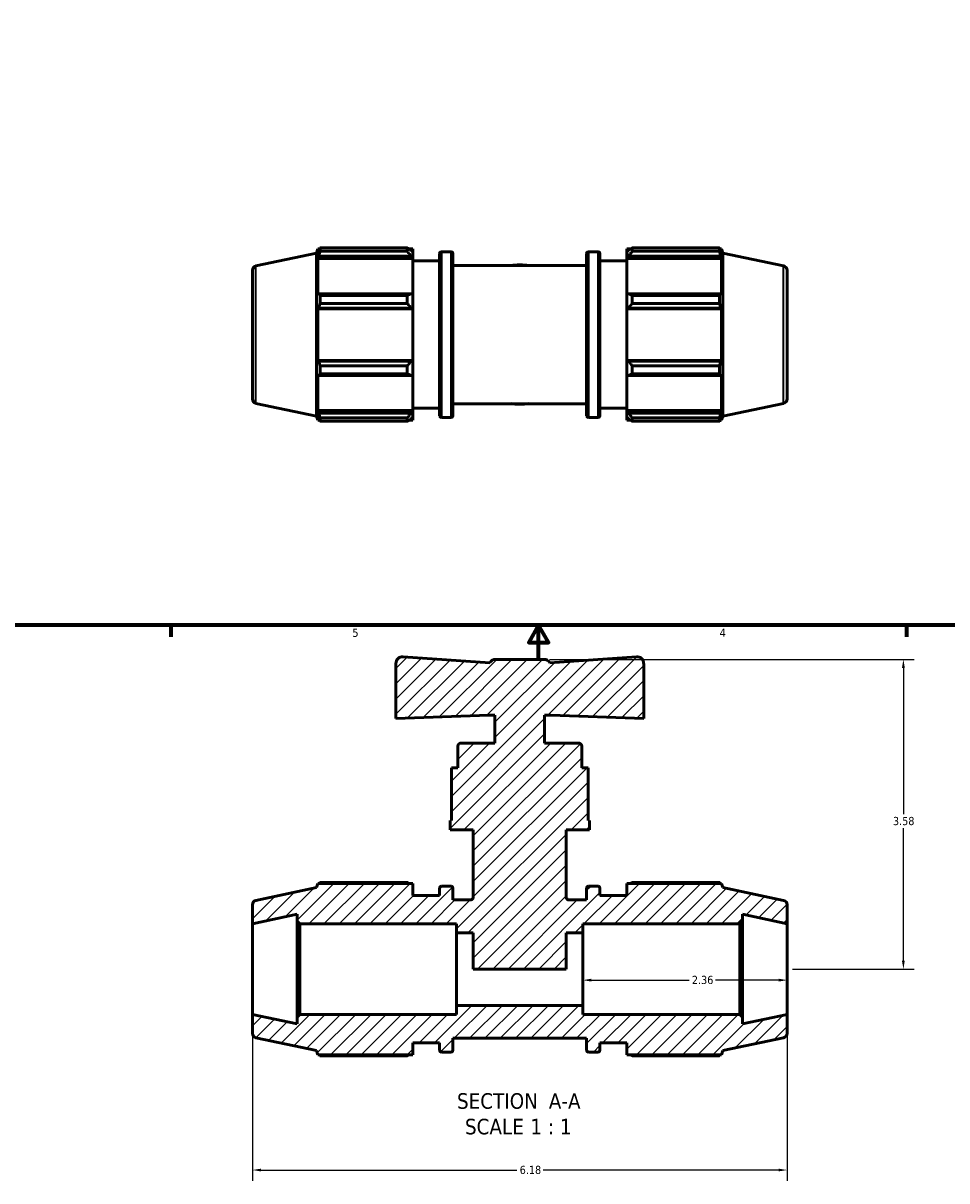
# Model space of a CAD drawing. Header units: inches. Extents: x 0.1 to 37.4, y -5.4 to 26.5.
# Tile 2 of 6: x 11 to 21.7, y -5.4 to 8. Entities that reach past the tile are written whole.
import ezdxf

# ---------------------------------------------------------------- set-up
doc = ezdxf.new("R2010")
doc.units = ezdxf.units.IN
doc.header["$MEASUREMENT"] = 0
for name, color, linetype, lineweight in [('Border (ANSI)', 7, 'Continuous', 70), ('Dimension (ANSI)', 7, 'Continuous', 25), ('Hatch (ANSI)', 7, 'Continuous', 18), ('Symbol (ANSI)', 7, 'Continuous', 25), ('Visible (ANSI)', 7, 'Continuous', 50), ('Visible Narrow (ANSI)', 7, 'Continuous', 35)]:
    doc.layers.add(name, color=color, linetype=linetype, lineweight=lineweight)
doc.styles.add('Label Text (ANSI)', font='tahoma.ttf')
doc.styles.add('Note Text (ANSI)', font='tahoma.ttf')
doc.dimstyles.new('Default (ANSI)', dxfattribs={"dimtxt": 0.094488, "dimasz": 0.098425, "dimexe": 0.125, "dimexo": 0.0625, "dimgap": 0.031496, "dimtad": 0, "dimtih": 1, "dimtoh": 1, "dimrnd": 1e-08, "dimzin": 4, "dimdsep": 46, "dimtxsty": 'Note Text (ANSI)', "dimcen": 0.09, "dimdle": 0.393701, "dimclrd": 256, "dimclre": 256, "dimclrt": 5, "dimadec": 0, "dimazin": 1, "dimtfac": 1, "dimtofl": 0, "dimtmove": 0, "dimatfit": 3, "dimfxl": 1, "dimtolj": 1, "dimtzin": 4, "dimlwd": -1, "dimlwe": -1, "dimarcsym": 0})

# ---------------------------------------------------------------- blocks, each defined once
blk = doc.blocks.new('Borders Default Border')
at = {"layer": 'Border (ANSI)'}
for p, q in [((12.75, 1), (12.75, 0.866)), ((21.25, 1), (21.25, 0.866))]:
    blk.add_line(p, q, dxfattribs=at)
at = {"layer": 'Border (ANSI)', "flags": 128}
for points in [[(0.5, 1), (0.5, 21), (33.5, 21), (33.5, 1), (0.5, 1)], [(17, 0.6), (17, 1), (16.885, 0.8), (17.115, 0.8), (17, 1)]]:
    blk.add_lwpolyline(points, dxfattribs=at)
at = {"layer": 'Border (ANSI)', "color": 5, "true_color": 0x0000ff, "char_height": 0.0945, "attachment_point": 7, "style": 'Note Text (ANSI)'}
for s, insert in [('5', (14.847, 0.864)), ('4', (19.092, 0.866))]:
    blk.add_mtext(s, dxfattribs=dict(at, insert=insert))
blk = doc.blocks.new('*D7')
at = {"layer": 'Defpoints', "color": 0, "transparency": 16777216}
for p in [(13.692, -3.499), (19.872, -3.499), (19.872, -5.298)]:
    blk.add_point(p, dxfattribs=at)
at = {"layer": 'Dimension (ANSI)', "transparency": 16777216}
for p, q in [((13.692, -3.561), (13.692, -5.423)), ((19.872, -3.561), (19.872, -5.423)), ((13.79, -5.298), (16.749, -5.298)), ((19.773, -5.298), (17.054, -5.298))]:
    blk.add_line(p, q, dxfattribs=at)
for points in [[(13.79, -5.282), (13.79, -5.314), (13.692, -5.298)], [(19.773, -5.282), (19.773, -5.314), (19.872, -5.298)]]:
    blk.add_solid(points, dxfattribs=at)
at = {"layer": 'Dimension (ANSI)', "color": 5, "transparency": 16777216, "insert": (16.781, -5.249), "char_height": 0.0945, "attachment_point": 1, "style": 'Note Text (ANSI)'}
blk.add_mtext('\\A1;6.18', dxfattribs=at)
blk = doc.blocks.new('*D8')
at = {"layer": 'Defpoints', "color": 0, "transparency": 16777216}
for p in [(17.061, 0.605), (19.872, -2.975), (21.216, -2.975)]:
    blk.add_point(p, dxfattribs=at)
at = {"layer": 'Dimension (ANSI)', "transparency": 16777216}
for p, q in [((17.124, 0.605), (21.341, 0.605)), ((21.216, 0.506), (21.216, -1.184)), ((21.216, -2.877), (21.216, -1.346)), ((19.934, -2.975), (21.341, -2.975))]:
    blk.add_line(p, q, dxfattribs=at)
for points in [[(21.199, 0.506), (21.232, 0.506), (21.216, 0.605)], [(21.199, -2.877), (21.232, -2.877), (21.216, -2.975)]]:
    blk.add_solid(points, dxfattribs=at)
at = {"layer": 'Dimension (ANSI)', "color": 5, "transparency": 16777216, "insert": (21.095, -1.216), "char_height": 0.0945, "attachment_point": 1, "style": 'Note Text (ANSI)'}
blk.add_mtext('\\A1;3.58', dxfattribs=at)
blk = doc.blocks.new('*D9')
at = {"layer": 'Defpoints', "color": 0, "transparency": 16777216}
for p in [(17.512, -2.975), (19.872, -2.975), (19.872, -3.103)]:
    blk.add_point(p, dxfattribs=at)
at = {"layer": 'Dimension (ANSI)', "transparency": 16777216}
for p, q in [((17.61, -3.103), (18.74, -3.103)), ((19.773, -3.103), (19.044, -3.103))]:
    blk.add_line(p, q, dxfattribs=at)
for points in [[(17.61, -3.086), (17.61, -3.119), (17.512, -3.103)], [(19.773, -3.086), (19.773, -3.119), (19.872, -3.103)]]:
    blk.add_solid(points, dxfattribs=at)
at = {"layer": 'Dimension (ANSI)', "color": 5, "transparency": 16777216, "insert": (18.771, -3.053), "char_height": 0.0945, "attachment_point": 1, "style": 'Note Text (ANSI)'}
blk.add_mtext('\\A1;2.36', dxfattribs=at)

msp = doc.modelspace()

# ---------------------------------------------------------------- hatches: boundary and pattern name
at = {"layer": 'Hatch (ANSI)'}
h = msp.add_hatch(dxfattribs=at)
h.set_pattern_fill('ANSI31', color=256, style=0)
edge = h.paths.add_edge_path()
edge.add_ellipse((19.819, -3.718), major_axis=(0.0512, 0.0109), ratio=1, start_angle=270, end_angle=348)
edge.add_line((19.872, -3.718), (19.872, -3.499))
edge.add_line((19.872, -3.499), (19.357, -3.608))
edge.add_line((19.357, -3.608), (19.357, -3.53))
edge.add_line((19.357, -3.53), (19.325, -3.499))
edge.add_line((19.325, -3.499), (17.512, -3.499))
edge.add_line((17.512, -3.499), (17.512, -3.394))
edge.add_line((17.512, -3.394), (16.052, -3.394))
edge.add_line((16.052, -3.394), (16.052, -3.499))
edge.add_line((16.052, -3.499), (14.238, -3.499))
edge.add_line((14.238, -3.499), (14.207, -3.53))
edge.add_line((14.207, -3.53), (14.207, -3.608))
edge.add_line((14.207, -3.608), (13.692, -3.499))
edge.add_line((13.692, -3.499), (13.692, -3.718))
edge.add_ellipse((13.744, -3.718), major_axis=(0, -0.0524), ratio=1, start_angle=270, end_angle=348)
edge.add_line((13.733, -3.769), (14.433, -3.918))
edge.add_line((14.433, -3.918), (14.449, -3.966))
edge.add_line((14.449, -3.966), (15.546, -3.966))
edge.add_line((15.546, -3.966), (15.546, -3.827))
edge.add_line((15.546, -3.827), (15.855, -3.827))
edge.add_line((15.855, -3.827), (15.855, -3.913))
edge.add_ellipse((15.876, -3.913), major_axis=(0, -0.0209), ratio=1, start_angle=270, end_angle=360)
edge.add_line((15.876, -3.934), (15.988, -3.934))
edge.add_ellipse((15.988, -3.913), major_axis=(0.0209, 0), ratio=1, start_angle=270, end_angle=360)
edge.add_line((16.009, -3.913), (16.009, -3.774))
edge.add_line((16.009, -3.774), (17.554, -3.774))
edge.add_line((17.554, -3.774), (17.554, -3.913))
edge.add_ellipse((17.575, -3.913), major_axis=(0, -0.0209), ratio=1, start_angle=270, end_angle=360)
edge.add_line((17.575, -3.934), (17.688, -3.934))
edge.add_ellipse((17.688, -3.913), major_axis=(0.0209, 0), ratio=1, start_angle=270, end_angle=360)
edge.add_line((17.709, -3.913), (17.709, -3.827))
edge.add_line((17.709, -3.827), (18.018, -3.827))
edge.add_line((18.018, -3.827), (18.018, -3.966))
edge.add_line((18.018, -3.966), (19.115, -3.966))
edge.add_line((19.115, -3.966), (19.13, -3.918))
edge.add_line((19.13, -3.918), (19.83, -3.769))
edge = h.paths.add_edge_path()
edge.add_ellipse((19.819, -2.232), major_axis=(0, 0.0524), ratio=1, start_angle=270, end_angle=348)
edge.add_line((19.83, -2.181), (19.13, -2.032))
edge.add_line((19.13, -2.032), (19.115, -1.985))
edge.add_line((19.115, -1.985), (18.018, -1.985))
edge.add_line((18.018, -1.985), (18.018, -2.123))
edge.add_line((18.018, -2.123), (17.709, -2.123))
edge.add_line((17.709, -2.123), (17.709, -2.038))
edge.add_ellipse((17.688, -2.038), major_axis=(0, 0.0209), ratio=1, start_angle=270, end_angle=360)
edge.add_line((17.688, -2.017), (17.575, -2.017))
edge.add_ellipse((17.575, -2.038), major_axis=(-0.0209, 0), ratio=1, start_angle=270, end_angle=360)
edge.add_line((17.554, -2.038), (17.554, -2.176))
edge.add_line((17.554, -2.176), (17.355, -2.176))
edge.add_spline(control_points=[(17.355, -2.176), (17.352, -2.176), (17.35, -2.176), (17.345, -2.175), (17.343, -2.174), (17.336, -2.172), (17.332, -2.169), (17.326, -2.162), (17.323, -2.159), (17.32, -2.15), (17.319, -2.145), (17.319, -2.141)], knot_values=[-0.143201, -0.143201, -0.143201, -0.143201, -0.124884, -0.124884, -0.106566, -0.106566, -0.071044, -0.071044, -0.035522, -0.035522, 0, 0, 0, 0], degree=3, periodic=0)
edge.add_line((17.319, -2.141), (17.319, -1.364))
edge.add_line((17.319, -1.364), (17.587, -1.364))
edge.add_line((17.587, -1.364), (17.587, -1.257))
edge.add_line((17.587, -1.257), (17.571, -1.257))
edge.add_line((17.571, -1.257), (17.571, -0.648))
edge.add_line((17.571, -0.648), (17.498, -0.648))
edge.add_line((17.498, -0.648), (17.498, -0.398))
edge.add_ellipse((17.462, -0.398), major_axis=(0, 0.0358), ratio=1, start_angle=270, end_angle=360)
edge.add_line((17.462, -0.362), (17.068, -0.362))
edge.add_line((17.068, -0.362), (17.068, -0.04))
edge.add_line((17.068, -0.04), (17.14, -0.04))
edge.add_line((17.14, -0.04), (18.214, -0.077))
edge.add_line((18.214, -0.077), (18.214, 0.558))
edge.add_ellipse((18.135, 0.558), major_axis=(0, 0.0787), ratio=1, start_angle=270, end_angle=364)
edge.add_line((18.13, 0.636), (17.129, 0.566))
edge.add_ellipse((17.061, 0.526), major_axis=(-0.0404, 0.0676), ratio=1, start_angle=270, end_angle=329.1603)
edge.add_line((17.061, 0.605), (16.503, 0.605))
edge.add_ellipse((16.503, 0.526), major_axis=(-0.0787, 0), ratio=1, start_angle=270, end_angle=329.1603)
edge.add_line((16.435, 0.566), (15.434, 0.636))
edge.add_ellipse((15.429, 0.558), major_axis=(-0.0785, 0.0055), ratio=1, start_angle=270, end_angle=364)
edge.add_line((15.35, 0.558), (15.35, -0.077))
edge.add_line((15.35, -0.077), (16.424, -0.04))
edge.add_line((16.424, -0.04), (16.495, -0.04))
edge.add_line((16.495, -0.04), (16.495, -0.362))
edge.add_line((16.495, -0.362), (16.102, -0.362))
edge.add_ellipse((16.102, -0.398), major_axis=(-0.0358, 0), ratio=1, start_angle=270, end_angle=360)
edge.add_line((16.066, -0.398), (16.066, -0.648))
edge.add_line((16.066, -0.648), (15.992, -0.648))
edge.add_line((15.992, -0.648), (15.992, -1.257))
edge.add_line((15.992, -1.257), (15.976, -1.257))
edge.add_line((15.976, -1.257), (15.976, -1.364))
edge.add_line((15.976, -1.364), (16.245, -1.364))
edge.add_line((16.245, -1.364), (16.245, -2.141))
edge.add_spline(control_points=[(16.245, -2.141), (16.245, -2.143), (16.245, -2.145), (16.244, -2.15), (16.243, -2.152), (16.24, -2.159), (16.238, -2.163), (16.231, -2.169), (16.227, -2.172), (16.218, -2.175), (16.214, -2.176), (16.209, -2.176)], knot_values=[-0.143201, -0.143201, -0.143201, -0.143201, -0.124884, -0.124884, -0.106566, -0.106566, -0.071044, -0.071044, -0.035522, -0.035522, 0, 0, 0, 0], degree=3, periodic=0)
edge.add_line((16.209, -2.176), (16.009, -2.176))
edge.add_line((16.009, -2.176), (16.009, -2.038))
edge.add_ellipse((15.988, -2.038), major_axis=(0, 0.0209), ratio=1, start_angle=270, end_angle=360)
edge.add_line((15.988, -2.017), (15.876, -2.017))
edge.add_ellipse((15.876, -2.038), major_axis=(-0.0209, 0), ratio=1, start_angle=270, end_angle=360)
edge.add_line((15.855, -2.038), (15.855, -2.123))
edge.add_line((15.855, -2.123), (15.546, -2.123))
edge.add_line((15.546, -2.123), (15.546, -1.985))
edge.add_line((15.546, -1.985), (14.449, -1.985))
edge.add_line((14.449, -1.985), (14.433, -2.032))
edge.add_line((14.433, -2.032), (13.733, -2.181))
edge.add_ellipse((13.744, -2.232), major_axis=(-0.0512, -0.0109), ratio=1, start_angle=270, end_angle=348)
edge.add_line((13.692, -2.232), (13.692, -2.452))
edge.add_line((13.692, -2.452), (14.207, -2.342))
edge.add_line((14.207, -2.342), (14.207, -2.42))
edge.add_line((14.207, -2.42), (14.238, -2.452))
edge.add_line((14.238, -2.452), (16.052, -2.452))
edge.add_line((16.052, -2.452), (16.052, -2.556))
edge.add_line((16.052, -2.556), (16.245, -2.556))
edge.add_line((16.245, -2.556), (16.245, -2.975))
edge.add_line((16.245, -2.975), (17.319, -2.975))
edge.add_line((17.319, -2.975), (17.319, -2.556))
edge.add_line((17.319, -2.556), (17.512, -2.556))
edge.add_line((17.512, -2.556), (17.512, -2.452))
edge.add_line((17.512, -2.452), (19.325, -2.452))
edge.add_line((19.325, -2.452), (19.357, -2.42))
edge.add_line((19.357, -2.42), (19.357, -2.342))
edge.add_line((19.357, -2.342), (19.872, -2.452))
edge.add_line((19.872, -2.452), (19.872, -2.232))

# ---------------------------------------------------------------- linework, layer by layer
at = {"layer": 'Visible (ANSI)'}
for p, q in [((14.473, 5.323), (14.473, 5.362)), ((14.473, 5.362), (15.482, 5.362)), ((15.482, 5.323), (15.482, 5.362)), ((18.082, 5.362), (18.082, 5.323)), ((18.082, 5.362), (19.091, 5.362)), ((19.091, 5.323), (19.091, 5.362)), ((13.733, 5.154), (14.433, 5.303)), ((14.433, 5.303), (14.449, 5.35)), ((14.433, 3.417), (14.433, 5.303)), ((14.449, 5.35), (14.449, 5.304)), ((14.449, 5.35), (14.467, 5.35)), ((14.459, 5.335), (14.449, 5.304)), ((14.449, 5.238), (14.459, 5.267)), ((15.546, 5.238), (14.449, 5.238)), ((14.449, 5.238), (14.449, 4.817)), ((14.459, 5.267), (15.525, 5.267)), ((15.482, 5.323), (14.473, 5.323)), ((15.501, 5.35), (15.546, 5.35)), ((15.546, 5.315), (15.525, 5.335)), ((15.525, 5.267), (15.546, 5.248)), ((15.546, 5.315), (15.546, 5.35)), ((15.546, 5.315), (15.546, 5.248)), ((15.546, 5.248), (15.546, 5.238)), ((15.546, 4.822), (15.546, 5.238)), ((15.855, 3.422), (15.855, 5.297)), ((15.876, 5.318), (15.988, 5.318)), ((16.009, 5.297), (16.009, 3.422)), ((17.554, 3.422), (17.554, 5.297)), ((17.575, 5.318), (17.688, 5.318)), ((17.709, 5.297), (17.709, 3.422)), ((18.018, 5.35), (18.018, 5.315)), ((18.018, 5.35), (18.063, 5.35)), ((18.039, 5.335), (18.018, 5.315)), ((18.018, 5.248), (18.018, 5.315)), ((18.018, 5.248), (18.039, 5.267)), ((18.018, 5.238), (18.018, 5.248)), ((18.018, 5.238), (18.018, 4.822)), ((18.018, 5.238), (19.115, 5.238)), ((18.039, 5.267), (19.104, 5.267)), ((19.091, 5.323), (18.082, 5.323)), ((19.097, 5.35), (19.115, 5.35)), ((19.115, 5.304), (19.104, 5.335)), ((19.104, 5.267), (19.115, 5.238)), ((19.115, 5.304), (19.115, 5.35)), ((19.13, 5.303), (19.115, 5.35)), ((19.115, 4.817), (19.115, 5.238)), ((19.13, 3.417), (19.13, 5.303)), ((19.83, 5.154), (19.13, 5.303)), ((13.692, 5.103), (13.692, 3.617)), ((15.546, 5.212), (15.855, 5.212)), ((16.009, 5.158), (17.554, 5.158)), ((17.709, 5.212), (18.018, 5.212)), ((19.872, 5.103), (19.872, 3.617)), ((14.459, 4.832), (14.449, 4.817)), ((15.525, 4.832), (14.459, 4.832)), ((15.546, 4.822), (15.525, 4.832)), ((15.546, 4.822), (15.546, 4.661)), ((18.039, 4.832), (18.018, 4.822)), ((18.018, 4.661), (18.018, 4.822)), ((19.104, 4.832), (18.039, 4.832)), ((19.115, 4.817), (19.104, 4.832)), ((14.473, 4.72), (14.473, 4.813)), ((14.473, 4.813), (15.482, 4.813)), ((15.482, 4.72), (14.473, 4.72)), ((15.482, 4.72), (15.482, 4.813)), ((18.082, 4.813), (18.082, 4.72)), ((18.082, 4.813), (19.091, 4.813)), ((19.091, 4.72), (18.082, 4.72)), ((19.091, 4.72), (19.091, 4.813)), ((14.449, 4.658), (14.459, 4.667)), ((15.546, 4.658), (14.449, 4.658)), ((14.449, 4.658), (14.449, 4.062)), ((14.459, 4.667), (15.525, 4.667)), ((15.525, 4.667), (15.546, 4.661)), ((15.546, 4.661), (15.546, 4.658)), ((15.546, 4.062), (15.546, 4.658)), ((18.018, 4.661), (18.039, 4.667)), ((18.018, 4.658), (18.018, 4.661)), ((18.018, 4.658), (18.018, 4.062)), ((18.018, 4.658), (19.115, 4.658)), ((18.039, 4.667), (19.104, 4.667)), ((19.104, 4.667), (19.115, 4.658)), ((19.115, 4.062), (19.115, 4.658)), ((14.459, 4.052), (14.449, 4.062)), ((15.546, 4.062), (14.449, 4.062)), ((15.525, 4.052), (14.459, 4.052)), ((15.546, 4.059), (15.525, 4.052)), ((15.546, 4.062), (15.546, 4.059)), ((15.546, 4.059), (15.546, 3.897)), ((18.018, 4.059), (18.018, 4.062)), ((18.018, 4.062), (19.115, 4.062)), ((18.018, 3.897), (18.018, 4.059)), ((18.039, 4.052), (18.018, 4.059)), ((19.104, 4.052), (18.039, 4.052)), ((19.115, 4.062), (19.104, 4.052)), ((14.449, 3.902), (14.459, 3.888)), ((14.449, 3.902), (14.449, 3.481)), ((14.459, 3.888), (15.525, 3.888)), ((14.473, 3.906), (14.473, 3.999)), ((14.473, 3.999), (15.482, 3.999)), ((15.482, 3.906), (14.473, 3.906)), ((15.482, 3.906), (15.482, 3.999)), ((15.525, 3.888), (15.546, 3.897)), ((15.546, 3.481), (15.546, 3.897)), ((18.018, 3.897), (18.039, 3.888)), ((18.018, 3.897), (18.018, 3.481)), ((18.039, 3.888), (19.104, 3.888)), ((18.082, 3.999), (18.082, 3.906)), ((18.082, 3.999), (19.091, 3.999)), ((19.091, 3.906), (18.082, 3.906)), ((19.091, 3.906), (19.091, 3.999)), ((19.104, 3.888), (19.115, 3.902)), ((19.115, 3.481), (19.115, 3.902)), ((13.733, 3.565), (14.433, 3.417)), ((14.459, 3.453), (14.449, 3.481)), ((15.546, 3.481), (14.449, 3.481)), ((15.546, 3.508), (15.855, 3.508)), ((15.546, 3.481), (15.546, 3.472)), ((16.009, 3.561), (17.554, 3.561)), ((17.709, 3.508), (18.018, 3.508)), ((18.018, 3.472), (18.018, 3.481)), ((18.018, 3.481), (19.115, 3.481)), ((19.115, 3.481), (19.104, 3.453)), ((19.83, 3.565), (19.13, 3.417)), ((14.433, 3.417), (14.449, 3.369)), ((14.449, 3.415), (14.459, 3.385)), ((14.449, 3.415), (14.449, 3.369)), ((14.449, 3.369), (14.467, 3.369)), ((15.525, 3.453), (14.459, 3.453)), ((14.473, 3.358), (14.473, 3.396)), ((14.473, 3.396), (15.482, 3.396)), ((15.482, 3.358), (14.473, 3.358)), ((15.482, 3.358), (15.482, 3.396)), ((15.501, 3.369), (15.546, 3.369)), ((15.546, 3.472), (15.525, 3.453)), ((15.525, 3.385), (15.546, 3.405)), ((15.546, 3.472), (15.546, 3.405)), ((15.546, 3.369), (15.546, 3.405)), ((15.876, 3.401), (15.988, 3.401)), ((17.575, 3.401), (17.688, 3.401)), ((18.018, 3.405), (18.018, 3.472)), ((18.039, 3.453), (18.018, 3.472)), ((18.018, 3.405), (18.039, 3.385)), ((18.018, 3.405), (18.018, 3.369)), ((18.018, 3.369), (18.063, 3.369)), ((19.104, 3.453), (18.039, 3.453)), ((18.082, 3.396), (18.082, 3.358)), ((18.082, 3.396), (19.091, 3.396)), ((19.091, 3.358), (18.082, 3.358)), ((19.091, 3.358), (19.091, 3.396)), ((19.097, 3.369), (19.115, 3.369)), ((19.104, 3.385), (19.115, 3.415)), ((19.13, 3.417), (19.115, 3.369)), ((19.115, 3.369), (19.115, 3.415)), ((15.35, 0.558), (15.35, -0.077)), ((16.435, 0.566), (15.434, 0.636)), ((17.061, 0.605), (16.503, 0.605)), ((18.13, 0.636), (17.129, 0.566)), ((18.214, -0.077), (18.214, 0.558)), ((15.35, -0.077), (16.424, -0.04)), ((16.424, -0.04), (16.495, -0.04)), ((16.495, -0.04), (16.495, -0.362)), ((17.068, -0.362), (17.068, -0.04)), ((17.068, -0.04), (17.14, -0.04)), ((17.14, -0.04), (18.214, -0.077)), ((16.066, -0.398), (16.066, -0.648)), ((16.495, -0.362), (16.102, -0.362)), ((17.462, -0.362), (17.068, -0.362)), ((17.498, -0.648), (17.498, -0.398)), ((16.066, -0.648), (15.992, -0.648)), ((15.992, -0.648), (15.992, -1.257)), ((17.571, -0.648), (17.498, -0.648)), ((17.571, -1.257), (17.571, -0.648)), ((15.992, -1.257), (15.976, -1.257)), ((15.976, -1.257), (15.976, -1.364)), ((17.587, -1.257), (17.571, -1.257)), ((17.587, -1.364), (17.587, -1.257)), ((15.976, -1.364), (16.245, -1.364)), ((16.245, -1.364), (16.245, -2.141)), ((17.319, -2.141), (17.319, -1.364)), ((17.319, -1.364), (17.587, -1.364)), ((14.449, -1.985), (14.433, -2.032)), ((15.546, -1.985), (14.449, -1.985)), ((15.482, -1.973), (14.473, -1.973)), ((15.546, -2.123), (15.546, -1.985)), ((19.115, -1.985), (18.018, -1.985)), ((18.018, -1.985), (18.018, -2.123)), ((19.091, -1.973), (18.082, -1.973)), ((19.13, -2.032), (19.115, -1.985)), ((14.433, -2.032), (13.733, -2.181)), ((15.855, -2.123), (15.546, -2.123)), ((15.855, -2.038), (15.855, -2.123)), ((15.988, -2.017), (15.876, -2.017)), ((16.009, -2.176), (16.009, -2.038)), ((17.554, -2.038), (17.554, -2.176)), ((17.688, -2.017), (17.575, -2.017)), ((17.709, -2.123), (17.709, -2.038)), ((18.018, -2.123), (17.709, -2.123)), ((19.83, -2.181), (19.13, -2.032)), ((13.692, -2.232), (13.692, -2.452)), ((16.209, -2.176), (16.009, -2.176)), ((17.554, -2.176), (17.355, -2.176)), ((19.872, -2.452), (19.872, -2.232)), ((13.692, -2.452), (14.207, -2.342)), ((14.207, -2.342), (14.207, -2.42)), ((19.357, -2.42), (19.357, -2.342)), ((19.357, -2.342), (19.872, -2.452)), ((13.692, -3.499), (13.692, -2.452)), ((14.207, -2.42), (14.238, -2.452)), ((14.207, -2.42), (14.207, -3.53)), ((14.238, -2.452), (16.052, -2.452)), ((14.238, -3.499), (14.238, -2.452)), ((16.052, -2.452), (16.052, -2.556)), ((17.512, -2.556), (17.512, -2.452)), ((17.512, -2.452), (19.325, -2.452)), ((19.325, -2.452), (19.357, -2.42)), ((19.325, -2.452), (19.325, -3.499)), ((19.357, -3.53), (19.357, -2.42)), ((19.872, -3.499), (19.872, -2.452)), ((16.052, -2.556), (16.245, -2.556)), ((16.052, -3.394), (16.052, -2.556)), ((16.245, -2.556), (16.245, -2.975)), ((17.319, -2.975), (17.319, -2.556)), ((17.319, -2.556), (17.512, -2.556)), ((17.512, -3.394), (17.512, -2.556)), ((16.245, -2.975), (17.319, -2.975)), ((17.512, -3.394), (16.052, -3.394)), ((16.052, -3.394), (16.052, -3.499)), ((17.512, -3.499), (17.512, -3.394)), ((14.207, -3.608), (13.692, -3.499)), ((13.692, -3.499), (13.692, -3.718)), ((14.238, -3.499), (14.207, -3.53)), ((14.207, -3.53), (14.207, -3.608)), ((16.052, -3.499), (14.238, -3.499)), ((19.325, -3.499), (17.512, -3.499)), ((19.357, -3.53), (19.325, -3.499)), ((19.872, -3.499), (19.357, -3.608)), ((19.357, -3.608), (19.357, -3.53)), ((19.872, -3.718), (19.872, -3.499)), ((13.733, -3.769), (14.433, -3.918)), ((15.546, -3.966), (15.546, -3.827)), ((15.546, -3.827), (15.855, -3.827)), ((15.855, -3.827), (15.855, -3.913)), ((16.009, -3.913), (16.009, -3.774)), ((16.009, -3.774), (17.554, -3.774)), ((17.554, -3.774), (17.554, -3.913)), ((17.709, -3.913), (17.709, -3.827)), ((17.709, -3.827), (18.018, -3.827)), ((18.018, -3.827), (18.018, -3.966)), ((19.13, -3.918), (19.83, -3.769)), ((14.433, -3.918), (14.449, -3.966)), ((14.449, -3.966), (15.546, -3.966)), ((14.473, -3.977), (15.482, -3.977)), ((15.876, -3.934), (15.988, -3.934)), ((17.575, -3.934), (17.688, -3.934)), ((18.018, -3.966), (19.115, -3.966)), ((18.082, -3.977), (19.091, -3.977)), ((19.115, -3.966), (19.13, -3.918))]:
    msp.add_line(p, q, dxfattribs=at)
for centre, radius, start, end in [((15.876, 5.297), 0.0209, 90, 180), ((15.988, 5.297), 0.0209, 0, 90), ((17.575, 5.297), 0.0209, 90, 180), ((17.688, 5.297), 0.0209, 0, 90), ((13.744, 5.103), 0.0524, 102, 180), ((16.782, 4.36), 0.805, 82.5773, 97.4227), ((19.819, 5.103), 0.0524, 0, 78), ((13.744, 3.617), 0.0524, 180, 258), ((19.819, 3.617), 0.0524, 282, 0), ((16.782, 4.36), 0.805, 262.5773, 277.4227), ((15.876, 3.422), 0.0209, 180, 270), ((15.988, 3.422), 0.0209, 270, 0), ((17.575, 3.422), 0.0209, 180, 270), ((17.688, 3.422), 0.0209, 270, 0), ((15.429, 0.558), 0.0787, 86, 180), ((16.503, 0.526), 0.0787, 90, 149.1603), ((17.061, 0.526), 0.0787, 30.8397, 90), ((18.135, 0.558), 0.0787, 0, 94), ((16.102, -0.398), 0.0358, 90, 180), ((17.462, -0.398), 0.0358, 0, 90), ((15.876, -2.038), 0.0209, 90, 180), ((15.988, -2.038), 0.0209, 0, 90), ((17.575, -2.038), 0.0209, 90, 180), ((17.688, -2.038), 0.0209, 0, 90), ((13.744, -2.232), 0.0524, 102, 180), ((19.819, -2.232), 0.0524, 0, 78), ((13.744, -3.718), 0.0524, 180, 258), ((19.819, -3.718), 0.0524, 282, 0), ((15.876, -3.913), 0.0209, 180, 270), ((15.988, -3.913), 0.0209, 270, 0), ((17.575, -3.913), 0.0209, 180, 270), ((17.688, -3.913), 0.0209, 270, 0)]:
    msp.add_arc(centre, radius, start, end, dxfattribs=at)
for points, weights in [([(14.459, 5.335), (14.466, 5.348), (14.473, 5.362)], [1.00173036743, 1.0012735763, 1]), ([(15.525, 5.335), (15.504, 5.348), (15.482, 5.362)], [1.00634718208, 1.01215177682, 1.01715884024]), ([(18.082, 5.362), (18.06, 5.348), (18.039, 5.335)], [1.01715884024, 1.01215177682, 1.00634718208]), ([(19.091, 5.362), (19.098, 5.348), (19.104, 5.335)], [1, 1.0012735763, 1.00173036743]), ([(14.473, 5.323), (14.466, 5.294), (14.459, 5.267)], [1, 1.0012735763, 1.00173036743]), ([(15.482, 5.323), (15.504, 5.294), (15.525, 5.267)], [1.01715884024, 1.01215177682, 1.00634718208]), ([(18.039, 5.267), (18.06, 5.294), (18.082, 5.323)], [1.00634718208, 1.01215177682, 1.01715884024]), ([(19.104, 5.267), (19.098, 5.294), (19.091, 5.323)], [1.00173036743, 1.0012735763, 1]), ([(14.459, 4.832), (14.466, 4.823), (14.473, 4.813)], [1.00173036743, 1.0012735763, 1]), ([(15.525, 4.832), (15.504, 4.823), (15.482, 4.813)], [1.00634718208, 1.01215177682, 1.01715884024]), ([(18.082, 4.813), (18.06, 4.823), (18.039, 4.832)], [1.01715884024, 1.01215177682, 1.00634718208]), ([(19.091, 4.813), (19.098, 4.823), (19.104, 4.832)], [1, 1.0012735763, 1.00173036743]), ([(14.473, 4.72), (14.466, 4.693), (14.459, 4.667)], [1, 1.0012735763, 1.00173036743]), ([(15.482, 4.72), (15.504, 4.693), (15.525, 4.667)], [1.01715884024, 1.01215177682, 1.00634718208]), ([(18.039, 4.667), (18.06, 4.693), (18.082, 4.72)], [1.00634718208, 1.01215177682, 1.01715884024]), ([(19.104, 4.667), (19.098, 4.693), (19.091, 4.72)], [1.00173036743, 1.0012735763, 1]), ([(14.459, 4.052), (14.466, 4.026), (14.473, 3.999)], [1.00173036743, 1.0012735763, 1]), ([(15.525, 4.052), (15.504, 4.026), (15.482, 3.999)], [1.00634718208, 1.01215177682, 1.01715884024]), ([(18.082, 3.999), (18.06, 4.026), (18.039, 4.052)], [1.01715884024, 1.01215177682, 1.00634718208]), ([(19.091, 3.999), (19.098, 4.026), (19.104, 4.052)], [1, 1.0012735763, 1.00173036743]), ([(14.473, 3.906), (14.466, 3.897), (14.459, 3.888)], [1, 1.0012735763, 1.00173036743]), ([(15.482, 3.906), (15.504, 3.897), (15.525, 3.888)], [1.01715884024, 1.01215177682, 1.00634718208]), ([(18.039, 3.888), (18.06, 3.897), (18.082, 3.906)], [1.00634718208, 1.01215177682, 1.01715884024]), ([(19.104, 3.888), (19.098, 3.897), (19.091, 3.906)], [1.00173036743, 1.0012735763, 1]), ([(14.459, 3.453), (14.466, 3.425), (14.473, 3.396)], [1.00173036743, 1.0012735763, 1]), ([(14.473, 3.358), (14.466, 3.371), (14.459, 3.385)], [1, 1.0012735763, 1.00173036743]), ([(15.525, 3.453), (15.504, 3.425), (15.482, 3.396)], [1.00634718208, 1.01215177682, 1.01715884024]), ([(15.482, 3.358), (15.504, 3.371), (15.525, 3.385)], [1.01715884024, 1.01215177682, 1.00634718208]), ([(18.082, 3.396), (18.06, 3.425), (18.039, 3.453)], [1.01715884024, 1.01215177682, 1.00634718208]), ([(18.039, 3.385), (18.06, 3.371), (18.082, 3.358)], [1.00634718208, 1.01215177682, 1.01715884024]), ([(19.091, 3.396), (19.098, 3.425), (19.104, 3.453)], [1, 1.0012735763, 1.00173036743]), ([(19.104, 3.385), (19.098, 3.371), (19.091, 3.358)], [1.00173036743, 1.0012735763, 1]), ([(14.473, -1.973), (14.47, -1.979), (14.467, -1.985)], [1, 1.0005421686, 1.00093631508]), ([(15.482, -1.973), (15.491, -1.979), (15.501, -1.985)], [1.01715884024, 1.01501970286, 1.01273499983]), ([(18.063, -1.985), (18.072, -1.979), (18.082, -1.973)], [1.01273499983, 1.01501970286, 1.01715884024]), ([(19.097, -1.985), (19.094, -1.979), (19.091, -1.973)], [1.00093631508, 1.0005421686, 1]), ([(14.467, -3.966), (14.47, -3.971), (14.473, -3.977)], [1.00093631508, 1.0005421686, 1]), ([(15.501, -3.966), (15.491, -3.971), (15.482, -3.977)], [1.01273499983, 1.01501970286, 1.01715884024]), ([(18.082, -3.977), (18.072, -3.971), (18.063, -3.966)], [1.01715884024, 1.01501970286, 1.01273499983]), ([(19.091, -3.977), (19.094, -3.971), (19.097, -3.966)], [1, 1.0005421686, 1.00093631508])]:
    msp.add_rational_spline(points, weights, degree=2, dxfattribs=at)
for points in [[(16.245, -2.141), (16.245, -2.143), (16.245, -2.145), (16.244, -2.15), (16.243, -2.152), (16.24, -2.159), (16.238, -2.163), (16.231, -2.169), (16.227, -2.172), (16.218, -2.175), (16.214, -2.176), (16.209, -2.176)], [(17.355, -2.176), (17.352, -2.176), (17.35, -2.176), (17.345, -2.175), (17.343, -2.174), (17.336, -2.172), (17.332, -2.169), (17.326, -2.162), (17.323, -2.159), (17.32, -2.15), (17.319, -2.145), (17.319, -2.141)]]:
    msp.add_open_spline(points, degree=3, knots=[-0.143201, -0.143201, -0.143201, -0.143201, -0.1248836, -0.1248836, -0.1065662, -0.1065662, -0.0710442, -0.0710442, -0.0355221, -0.0355221, 0, 0, 0, 0], dxfattribs=at)
at = {"layer": 'Visible Narrow (ANSI)'}
for p, q in [((15.876, 5.306), (15.876, 3.413)), ((15.988, 3.413), (15.988, 5.306)), ((17.575, 5.306), (17.575, 3.413)), ((17.688, 3.413), (17.688, 5.306)), ((13.733, 3.575), (13.733, 5.144)), ((19.83, 3.575), (19.83, 5.144))]:
    msp.add_line(p, q, dxfattribs=at)

# ---------------------------------------------------------------- block references
msp.add_blockref('Borders Default Border', (0, 0))

# ---------------------------------------------------------------- texts
at = {"layer": 'Symbol (ANSI)', "char_height": 0.18, "attachment_point": 7, "style": 'Label Text (ANSI)'}
for s, insert in [('SECTION', (16.056, -4.593)), (' A-A', (17.05, -4.59)), ('SCALE', (16.148, -4.889)), (' 1 : 1', (16.836, -4.886))]:
    msp.add_mtext(s, dxfattribs=dict(at, insert=insert))

# ---------------------------------------------------------------- dimensions: what is measured, and where the dimension line sits
at = {"layer": 'Dimension (ANSI)'}
for base, p1, p2, angle, override, picture, middle in [((21.216, -2.975), (17.061, 0.605), (19.872, -2.975), 90, {"dimgap": 0.031496, "dimdec": 2, "dimtol": 0, "dimlim": 0, "dimtp": 0, "dimtm": 0, "dimtdec": 2, "dimatfit": 1}, '*D8', (21.216, -1.265)), ((19.872, -3.103), (17.512, -2.975), (19.872, -2.975), 180, {"dimgap": 0.031496, "dimtih": 0, "dimtoh": 0, "dimdec": 2, "dimse1": 1, "dimse2": 1, "dimtol": 0, "dimlim": 0, "dimtp": 0, "dimtm": 0, "dimtdec": 2, "dimatfit": 1}, '*D9', (18.892, -3.103)), ((19.872, -5.298), (13.692, -3.499), (19.872, -3.499), 180, {"dimgap": 0.031496, "dimtih": 0, "dimtoh": 0, "dimdec": 2, "dimtol": 0, "dimlim": 0, "dimtp": 0, "dimtm": 0, "dimtdec": 2, "dimatfit": 1}, '*D7', (16.902, -5.298))]:
    dim = msp.add_linear_dim(base=base, p1=p1, p2=p2, angle=angle, dimstyle='Default (ANSI)', override=override, dxfattribs=at)
    dim.commit()
    dim.dimension.update_dxf_attribs({"geometry": picture, "text_midpoint": middle, "dimtype": 160})

doc.saveas('drawing.dxf')
